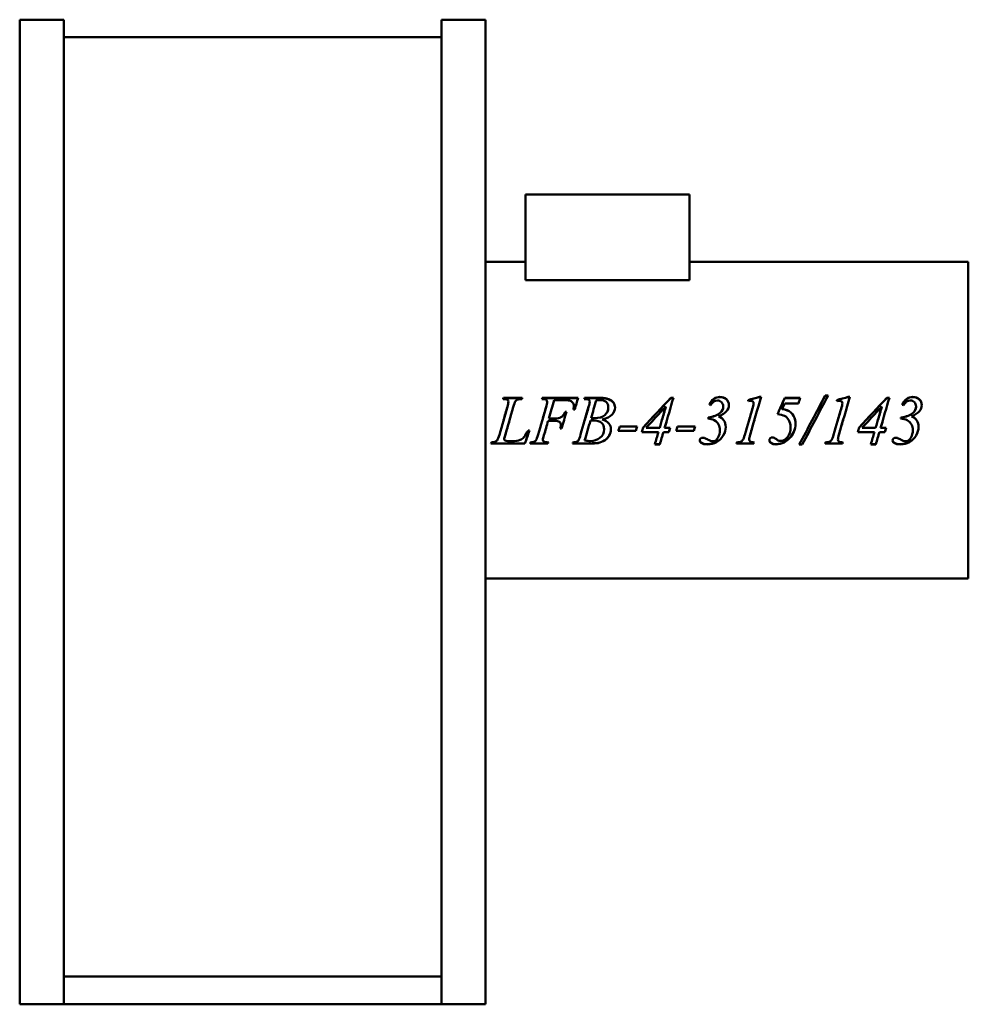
# Model space of a CAD drawing. Header units: millimetres. Extents: x 341 to 919, y 146 to 745.
import ezdxf

# ---------------------------------------------------------------- set-up
doc = ezdxf.new("R2010")
doc.units = ezdxf.units.MM
doc.header["$LTSCALE"] = 3
doc.layers.add('Widoczne (ISO)', color=7, linetype='Continuous', lineweight=50)

msp = doc.modelspace()

# ---------------------------------------------------------------- linework, layer by layer
at = {"layer": 'Widoczne (ISO)'}
for p, q in [((367.9, 745.5), (340.9, 745.5)), ((340.9, 145.5), (340.9, 745.5)), ((367.9, 145.5), (367.9, 745.5)), ((597.9, 745.5), (624.9, 745.5)), ((597.9, 145.5), (597.9, 745.5)), ((624.9, 745.5), (624.9, 145.5)), ((597.9, 734.87), (367.9, 734.87)), ((649.1, 639), (749.1, 639)), ((649.1, 639), (649.1, 586.87)), ((749.1, 639), (749.1, 586.87)), ((649.1, 598), (624.9, 598)), ((919.1, 598), (749.1, 598)), ((919.1, 405), (919.1, 598)), ((649.1, 586.87), (749.1, 586.87)), ((831.87, 516.45), (833.6, 516.45)), ((831.87, 516.29), (831.87, 516.45)), ((831.87, 516.29), (833.52, 516.29)), ((635.77, 515.09), (647.19, 515.09)), ((635.77, 514.95), (635.77, 515.09)), ((635.77, 514.95), (647.16, 514.95)), ((638.77, 512.57), (638.77, 512.68)), ((659.45, 515.09), (681.27, 515.09)), ((659.45, 514.95), (659.45, 515.09)), ((659.45, 514.95), (681.23, 514.95)), ((662.36, 512.57), (662.36, 512.68)), ((672.28, 513.64), (666.63, 513.64)), ((678.67, 510.07), (678.67, 510.16)), ((685.23, 515.09), (695.3, 515.09)), ((685.23, 514.95), (685.23, 515.09)), ((685.23, 514.95), (695.3, 514.95)), ((688.34, 512.57), (688.34, 512.68)), ((737.78, 515.09), (739.33, 515.09)), ((737.78, 514.95), (737.78, 515.09)), ((737.78, 514.95), (739.29, 514.95)), ((788.2, 510.79), (788.2, 510.89)), ((788.24, 511.58), (788.24, 511.68)), ((791.81, 515.65), (792.79, 515.65)), ((791.81, 515.51), (791.81, 515.65)), ((791.81, 515.51), (792.75, 515.51)), ((815.62, 511.71), (807.18, 511.71)), ((807.23, 514.95), (807.23, 515.09)), ((807.23, 515.09), (816.59, 515.09)), ((807.23, 514.95), (816.55, 514.95)), ((842.27, 510.79), (842.27, 510.89)), ((842.32, 511.58), (842.32, 511.68)), ((845.89, 515.65), (846.87, 515.65)), ((845.89, 515.51), (845.89, 515.65)), ((845.89, 515.51), (846.83, 515.51)), ((869.43, 515.09), (870.98, 515.09)), ((869.43, 514.95), (869.43, 515.09)), ((869.43, 514.95), (870.94, 514.95)), ((673.36, 506.55), (674.14, 506.55)), ((673.36, 506.5), (673.36, 506.55)), ((673.36, 506.5), (674.12, 506.5)), ((679.22, 508.06), (678.44, 508.06)), ((699.62, 509.17), (699.62, 509.25)), ((734.76, 509.71), (734.76, 509.79)), ((767.91, 505.96), (767.91, 506)), ((769.69, 509.64), (769.69, 509.73)), ((805.65, 508.22), (805.65, 508.29)), ((866.41, 509.71), (866.41, 509.79)), ((885.46, 505.96), (885.46, 506)), ((887.25, 509.64), (887.25, 509.73)), ((666.77, 501.07), (663.02, 501.07)), ((663.02, 501.07), (663.02, 501.07)), ((666.77, 501.07), (663.02, 501.07)), ((663.43, 502.53), (667.14, 502.53)), ((663.43, 502.52), (663.43, 502.53)), ((663.43, 502.52), (667.14, 502.52)), ((670.73, 498.44), (670.73, 498.41)), ((688.76, 501.18), (688.76, 501.18)), ((689.19, 502.72), (689.19, 502.74)), ((695.94, 501.95), (695.94, 501.96)), ((760.45, 503.03), (760.45, 502.44)), ((766.9, 503.76), (766.9, 503.79)), ((878.01, 503.03), (878.01, 502.44)), ((884.46, 503.76), (884.46, 503.79)), ((636.8, 492.26), (636.8, 492.16)), ((650.83, 495.1), (651.6, 495.1)), ((660.46, 492.32), (660.46, 492.23)), ((671.23, 496.38), (670.41, 496.38)), ((671.23, 496.43), (670.42, 496.43)), ((671.23, 496.43), (671.23, 496.38)), ((697.13, 495.93), (697.13, 495.88)), ((716.48, 494.94), (705.77, 494.94)), ((716.48, 495.01), (705.8, 495.01)), ((706.62, 497.68), (717.33, 497.68)), ((716.48, 495.01), (716.48, 494.94)), ((730.23, 494.16), (720.07, 494.16)), ((730.23, 494.24), (720.1, 494.24)), ((722.7, 496.77), (722.7, 496.72)), ((722.7, 496.72), (730.98, 496.72)), ((730.23, 494.24), (730.23, 494.16)), ((736.59, 494.24), (733.27, 494.24)), ((733.27, 494.24), (733.27, 494.16)), ((736.59, 494.16), (733.27, 494.16)), ((734, 496.77), (734, 496.72)), ((734, 496.72), (737.34, 496.72)), ((736.59, 494.24), (736.59, 494.16)), ((751.73, 494.94), (741.03, 494.94)), ((751.73, 495.01), (741.05, 495.01)), ((741.87, 497.68), (752.58, 497.68)), ((751.73, 495.01), (751.73, 494.94)), ((767.7, 495.39), (767.7, 495.33)), ((810.77, 497.15), (810.77, 497.11)), ((861.88, 494.16), (851.72, 494.16)), ((861.88, 494.24), (851.75, 494.24)), ((854.35, 496.77), (854.35, 496.72)), ((854.35, 496.72), (862.63, 496.72)), ((861.88, 494.24), (861.88, 494.16)), ((868.24, 494.24), (864.92, 494.24)), ((864.92, 494.24), (864.92, 494.16)), ((868.24, 494.16), (864.92, 494.16)), ((865.65, 496.77), (865.65, 496.72)), ((865.65, 496.72), (868.99, 496.72)), ((868.24, 494.24), (868.24, 494.16)), ((885.26, 495.39), (885.26, 495.33)), ((648.86, 487.19), (628.11, 487.19)), ((648.86, 487.34), (628.17, 487.34)), ((636.23, 489.94), (636.23, 489.82)), ((638.41, 488.7), (641.15, 488.7)), ((648.86, 487.34), (648.86, 487.19)), ((662.91, 487.19), (651.95, 487.19)), ((662.91, 487.34), (652, 487.34)), ((659.79, 489.62), (659.79, 489.5)), ((662.91, 487.34), (662.91, 487.19)), ((688.11, 487.19), (677.87, 487.19)), ((688.11, 487.34), (677.92, 487.34)), ((685.23, 489.13), (685.23, 489)), ((731.1, 486.71), (728.06, 486.71)), ((731.1, 486.87), (728.1, 486.87)), ((731.1, 486.87), (731.1, 486.71)), ((788.36, 487.19), (777.72, 487.19)), ((788.36, 487.34), (777.78, 487.34)), ((785.57, 489.76), (785.57, 489.63)), ((788.36, 487.34), (788.36, 487.19)), ((817.87, 486.55), (816.06, 486.55)), ((817.87, 486.71), (816.14, 486.71)), ((817.87, 486.71), (817.87, 486.55)), ((842.43, 487.19), (831.8, 487.19)), ((842.43, 487.34), (831.86, 487.34)), ((839.64, 489.76), (839.64, 489.63)), ((842.43, 487.34), (842.43, 487.19)), ((862.75, 486.71), (859.71, 486.71)), ((862.75, 486.87), (859.75, 486.87)), ((862.75, 486.87), (862.75, 486.71)), ((919.1, 405), (624.9, 405)), ((597.9, 162.5), (367.9, 162.5)), ((367.9, 145.5), (340.9, 145.5)), ((367.9, 145.5), (597.9, 145.5)), ((597.9, 145.5), (624.9, 145.5))]:
    msp.add_line(p, q, dxfattribs=at)
for points in [[(816.06, 486.55), (821.33, 496.44), (826.6, 506.56), (831.87, 516.45)], [(833.6, 516.45), (828.36, 506.56), (823.11, 496.44), (817.87, 486.55)], [(823.96, 501.5), (826.6, 506.45), (829.23, 511.4), (831.87, 516.29)], [(635.52, 514.34), (635.61, 514.59), (635.69, 514.84), (635.77, 515.09)], [(636.07, 514.32), (635.84, 514.32), (635.66, 514.33), (635.52, 514.34)], [(635.57, 514.34), (635.64, 514.54), (635.71, 514.74), (635.77, 514.95)], [(638.15, 509.59), (638.57, 511), (638.77, 512.03), (638.77, 512.68)], [(638.15, 509.5), (638.57, 510.9), (638.77, 511.92), (638.77, 512.57)], [(642.96, 512.77), (642.7, 512.4), (642.29, 511.25), (641.72, 509.31)], [(647.19, 515.09), (647.14, 514.84), (647.08, 514.59), (647.03, 514.34)], [(659.2, 514.34), (659.28, 514.59), (659.37, 514.84), (659.45, 515.09)], [(659.24, 514.34), (659.31, 514.54), (659.38, 514.75), (659.45, 514.95)], [(661.76, 509.5), (662.16, 510.85), (662.36, 511.91), (662.36, 512.68)], [(661.76, 509.41), (662.16, 510.75), (662.36, 511.8), (662.36, 512.57)], [(666.63, 513.64), (665.57, 509.95), (664.5, 506.24), (663.43, 502.53)], [(675.99, 513.43), (675.43, 513.57), (674.19, 513.64), (672.28, 513.64)], [(678.44, 508.06), (678.59, 508.91), (678.67, 509.61), (678.67, 510.16)], [(678.45, 508.06), (678.59, 508.87), (678.67, 509.54), (678.67, 510.07)], [(681.27, 515.09), (680.59, 512.76), (679.9, 510.41), (679.22, 508.06)], [(684.96, 514.34), (685.05, 514.59), (685.14, 514.84), (685.23, 515.09)], [(685.6, 514.32), (685.37, 514.32), (685.16, 514.33), (684.96, 514.34)], [(685.01, 514.34), (685.08, 514.54), (685.16, 514.74), (685.23, 514.95)], [(687.7, 509.68), (688.13, 511.11), (688.34, 512.11), (688.34, 512.68)], [(687.7, 509.59), (688.13, 511.01), (688.34, 512), (688.34, 512.57)], [(692.3, 513.48), (691.26, 509.92), (690.23, 506.33), (689.19, 502.74)], [(694.22, 513.73), (693.72, 513.73), (693.08, 513.65), (692.3, 513.48)], [(720.94, 497.06), (726.55, 503.08), (732.17, 509.12), (737.78, 515.09)], [(725.08, 501.5), (729.31, 506), (733.54, 510.5), (737.78, 514.95)], [(739.33, 515.09), (737.56, 509.01), (735.78, 502.85), (734, 496.72)], [(762.03, 510.61), (761.77, 510.69), (761.52, 510.77), (761.27, 510.84)], [(766.14, 513.46), (764.6, 513.46), (763.23, 512.51), (762.03, 510.61)], [(784.83, 513.73), (787.16, 514.37), (789.49, 515.01), (791.81, 515.65)], [(785.11, 512.98), (785.02, 513.23), (784.93, 513.48), (784.83, 513.73)], [(784.88, 513.61), (787.19, 514.25), (789.5, 514.88), (791.81, 515.51)], [(786.78, 513.23), (786.43, 513.23), (785.87, 513.15), (785.11, 512.98)], [(792.79, 515.65), (790.58, 508.02), (788.36, 500.25), (786.14, 492.57)], [(787.72, 509.18), (788.01, 510.18), (788.17, 510.75), (788.2, 510.89)], [(787.72, 509.1), (788.01, 510.09), (788.17, 510.65), (788.2, 510.79)], [(788.2, 510.89), (788.23, 511.16), (788.24, 511.43), (788.24, 511.68)], [(788.2, 510.79), (788.23, 511.06), (788.24, 511.32), (788.24, 511.58)], [(802.79, 505.09), (804.27, 508.44), (805.75, 511.77), (807.23, 515.09)], [(802.81, 505.09), (804.28, 508.39), (805.76, 511.68), (807.23, 514.95)], [(807.18, 511.71), (806.67, 510.57), (806.16, 509.43), (805.65, 508.29)], [(816.59, 515.09), (816.27, 513.96), (815.94, 512.84), (815.62, 511.71)], [(838.91, 513.73), (841.24, 514.37), (843.56, 515.01), (845.89, 515.65)], [(839.19, 512.98), (839.1, 513.23), (839, 513.48), (838.91, 513.73)], [(838.95, 513.61), (841.27, 514.25), (843.58, 514.88), (845.89, 515.51)], [(840.86, 513.23), (840.51, 513.23), (839.95, 513.15), (839.19, 512.98)], [(846.87, 515.65), (844.65, 508.02), (842.43, 500.25), (840.22, 492.57)], [(841.79, 509.18), (842.08, 510.18), (842.24, 510.75), (842.27, 510.89)], [(841.79, 509.1), (842.08, 510.09), (842.24, 510.65), (842.27, 510.79)], [(842.27, 510.89), (842.31, 511.16), (842.32, 511.43), (842.32, 511.68)], [(842.27, 510.79), (842.31, 511.06), (842.32, 511.32), (842.32, 511.58)], [(852.59, 497.06), (858.2, 503.08), (863.82, 509.12), (869.43, 515.09)], [(856.73, 501.5), (860.96, 506), (865.19, 510.5), (869.43, 514.95)], [(870.98, 515.09), (869.21, 509.01), (867.43, 502.85), (865.65, 496.72)], [(879.59, 510.61), (879.33, 510.69), (879.08, 510.77), (878.83, 510.84)], [(883.7, 513.46), (882.16, 513.46), (880.79, 512.51), (879.59, 510.61)], [(633.26, 492.57), (634.89, 498.22), (636.52, 503.93), (638.15, 509.59)], [(635.83, 501.5), (636.6, 504.17), (637.38, 506.84), (638.15, 509.5)], [(641.72, 509.31), (640.08, 503.61), (638.44, 497.86), (636.8, 492.16)], [(656.91, 492.64), (658.53, 498.24), (660.15, 503.89), (661.76, 509.5)], [(659.46, 501.5), (660.23, 504.14), (661, 506.78), (661.76, 509.41)], [(674.14, 506.55), (673.17, 503.16), (672.2, 499.77), (671.23, 496.38)], [(682.81, 492.75), (684.44, 498.38), (686.07, 504.05), (687.7, 509.68)], [(685.34, 501.5), (686.13, 504.2), (686.91, 506.9), (687.7, 509.59)], [(734.76, 509.79), (730.74, 505.45), (726.72, 501.08), (722.7, 496.72)], [(730.98, 496.72), (732.24, 501.08), (733.5, 505.45), (734.76, 509.79)], [(732.36, 501.5), (733.16, 504.24), (733.96, 506.98), (734.76, 509.71)], [(760.45, 503.03), (763.79, 503.54), (766.27, 504.53), (767.91, 506)], [(760.45, 503.02), (763.79, 503.51), (766.27, 504.5), (767.91, 505.96)], [(767.91, 506), (769.1, 507.04), (769.69, 508.28), (769.69, 509.73)], [(767.91, 505.96), (769.1, 506.98), (769.69, 508.21), (769.69, 509.64)], [(782.93, 492.57), (784.53, 498.09), (786.12, 503.65), (787.72, 509.18)], [(785.51, 501.5), (786.24, 504.04), (786.98, 506.57), (787.72, 509.1)], [(805.65, 508.29), (807.89, 507.94), (809.63, 507.25), (810.87, 506.21)], [(805.65, 508.22), (807.89, 507.87), (809.63, 507.19), (810.87, 506.16)], [(810.87, 506.21), (812.79, 504.6), (813.75, 502.35), (813.75, 499.46)], [(810.87, 506.16), (812.31, 504.96), (813.21, 503.41), (813.57, 501.5)], [(837.01, 492.57), (838.61, 498.09), (840.2, 503.65), (841.79, 509.18)], [(839.58, 501.5), (840.32, 504.04), (841.06, 506.57), (841.79, 509.1)], [(866.41, 509.79), (862.39, 505.45), (858.37, 501.08), (854.35, 496.72)], [(862.63, 496.72), (863.89, 501.08), (865.15, 505.45), (866.41, 509.79)], [(864.01, 501.5), (864.81, 504.24), (865.61, 506.98), (866.41, 509.71)], [(878.01, 503.03), (881.35, 503.54), (883.83, 504.53), (885.46, 506)], [(878.01, 503.02), (881.35, 503.51), (883.83, 504.5), (885.46, 505.96)], [(885.46, 506), (886.65, 507.04), (887.25, 508.28), (887.25, 509.73)], [(885.46, 505.96), (886.65, 506.98), (887.25, 508.21), (887.25, 509.64)], [(639.48, 501.5), (638.59, 498.41), (637.7, 495.33), (636.8, 492.26)], [(663.02, 501.07), (662.17, 498.15), (661.31, 495.23), (660.46, 492.32)], [(663.02, 501.07), (662.17, 498.11), (661.31, 495.16), (660.46, 492.23)], [(670.41, 496.38), (670.62, 497.2), (670.73, 497.88), (670.73, 498.41)], [(672.69, 501.5), (672.21, 499.81), (671.72, 498.12), (671.23, 496.43)], [(688.76, 501.18), (687.58, 497.15), (686.41, 493.12), (685.23, 489.13)], [(688.76, 501.18), (687.58, 497.11), (686.41, 493.04), (685.23, 489)], [(690.43, 501.27), (689.97, 501.27), (689.41, 501.24), (688.76, 501.18)], [(690.43, 501.27), (689.97, 501.27), (689.41, 501.24), (688.76, 501.18)], [(689.19, 502.74), (690.09, 502.72), (690.74, 502.71), (691.13, 502.71)], [(689.19, 502.72), (690.09, 502.71), (690.74, 502.7), (691.13, 502.7)], [(695.94, 501.95), (696.35, 501.81), (696.73, 501.66), (697.09, 501.5)], [(727.11, 501.5), (725.64, 499.92), (724.17, 498.35), (722.7, 496.77)], [(735.39, 501.5), (734.93, 499.92), (734.46, 498.35), (734, 496.77)], [(766.9, 503.76), (768.22, 503.22), (769.24, 502.47), (769.96, 501.5)], [(788.71, 501.5), (787.85, 498.55), (786.99, 495.6), (786.14, 492.66)], [(825.74, 501.5), (823.11, 496.55), (820.49, 491.6), (817.87, 486.71)], [(842.79, 501.5), (841.93, 498.55), (841.07, 495.6), (840.22, 492.66)], [(858.76, 501.5), (857.29, 499.92), (855.82, 498.35), (854.35, 496.77)], [(867.04, 501.5), (866.58, 499.92), (866.12, 498.35), (865.65, 496.77)], [(884.46, 503.76), (885.78, 503.22), (886.8, 502.47), (887.52, 501.5)], [(631.89, 489.16), (632.31, 489.79), (632.77, 490.93), (633.26, 492.57)], [(636.8, 492.26), (636.42, 491.14), (636.23, 490.37), (636.23, 489.94)], [(636.8, 492.16), (636.42, 491.04), (636.23, 490.26), (636.23, 489.82)], [(648.24, 491.11), (648.64, 491.52), (649.32, 492.54), (650.3, 494.16)], [(651.58, 495.1), (650.67, 492.5), (649.77, 489.91), (648.86, 487.34)], [(651.6, 495.1), (650.69, 492.45), (649.77, 489.81), (648.86, 487.19)], [(650.3, 494.16), (650.48, 494.48), (650.65, 494.79), (650.83, 495.1)], [(655.59, 489.16), (655.97, 489.72), (656.41, 490.88), (656.91, 492.64)], [(660.46, 492.32), (660.02, 490.97), (659.79, 490.07), (659.79, 489.62)], [(660.46, 492.23), (660.02, 490.86), (659.79, 489.95), (659.79, 489.5)], [(681.5, 489.16), (681.82, 489.69), (682.26, 490.88), (682.81, 492.75)], [(705.77, 494.94), (706.06, 495.85), (706.34, 496.77), (706.62, 497.68)], [(717.31, 497.68), (717.04, 496.79), (716.76, 495.9), (716.48, 495.01)], [(717.33, 497.68), (717.04, 496.77), (716.76, 495.85), (716.48, 494.94)], [(720.07, 494.16), (720.36, 495.13), (720.65, 496.1), (720.94, 497.06)], [(728.06, 486.71), (728.78, 489.18), (729.5, 491.67), (730.23, 494.16)], [(733.27, 494.24), (732.55, 491.77), (731.82, 489.31), (731.1, 486.87)], [(733.27, 494.16), (732.55, 491.67), (731.82, 489.18), (731.1, 486.71)], [(737.33, 496.72), (737.08, 495.89), (736.84, 495.07), (736.59, 494.24)], [(737.34, 496.72), (737.09, 495.87), (736.84, 495.02), (736.59, 494.16)], [(741.03, 494.94), (741.31, 495.85), (741.59, 496.77), (741.87, 497.68)], [(752.57, 497.68), (752.29, 496.79), (752.01, 495.9), (751.73, 495.01)], [(752.58, 497.68), (752.3, 496.77), (752.01, 495.85), (751.73, 494.94)], [(781.54, 489.18), (782, 489.82), (782.46, 490.94), (782.93, 492.57)], [(786.14, 492.66), (785.76, 491.32), (785.57, 490.36), (785.57, 489.76)], [(786.14, 492.57), (785.76, 491.22), (785.57, 490.24), (785.57, 489.63)], [(835.62, 489.18), (836.08, 489.82), (836.54, 490.94), (837.01, 492.57)], [(840.22, 492.66), (839.83, 491.32), (839.64, 490.36), (839.64, 489.76)], [(840.22, 492.57), (839.83, 491.22), (839.64, 490.24), (839.64, 489.63)], [(851.72, 494.16), (852.01, 495.13), (852.3, 496.1), (852.59, 497.06)], [(859.71, 486.71), (860.43, 489.18), (861.16, 491.67), (861.88, 494.16)], [(864.92, 494.24), (864.2, 491.77), (863.47, 489.31), (862.75, 486.87)], [(864.92, 494.16), (864.2, 491.67), (863.47, 489.18), (862.75, 486.71)], [(868.98, 496.72), (868.73, 495.89), (868.49, 495.07), (868.24, 494.24)], [(868.99, 496.72), (868.74, 495.87), (868.49, 495.02), (868.24, 494.16)], [(628.11, 487.19), (628.21, 487.44), (628.31, 487.68), (628.41, 487.93)], [(628.41, 487.93), (629.51, 487.96), (630.24, 488.05), (630.6, 488.21)], [(630.6, 488.21), (631.18, 488.45), (631.61, 488.76), (631.89, 489.16)], [(636.23, 489.82), (636.23, 489.53), (636.42, 489.25), (636.8, 488.98)], [(636.8, 488.98), (637.03, 488.8), (637.57, 488.7), (638.41, 488.7)], [(641.15, 488.7), (643.13, 488.7), (644.71, 488.95), (645.89, 489.45)], [(645.89, 489.45), (646.74, 489.82), (647.53, 490.37), (648.24, 491.11)], [(651.95, 487.19), (652.04, 487.44), (652.13, 487.68), (652.22, 487.93)], [(652.22, 487.93), (653.31, 487.96), (654.02, 488.06), (654.37, 488.23)], [(654.37, 488.23), (654.92, 488.46), (655.33, 488.76), (655.59, 489.16)], [(663.11, 487.94), (663.04, 487.74), (662.97, 487.54), (662.91, 487.34)], [(663.16, 487.93), (663.07, 487.68), (662.99, 487.44), (662.91, 487.19)], [(677.87, 487.19), (677.95, 487.44), (678.03, 487.68), (678.12, 487.93)], [(678.12, 487.93), (679.2, 487.96), (679.93, 488.07), (680.31, 488.25)], [(680.31, 488.25), (680.86, 488.48), (681.26, 488.78), (681.5, 489.16)], [(685.23, 489), (686.74, 488.8), (687.92, 488.7), (688.78, 488.7)], [(693.4, 487.67), (692.27, 487.45), (690.51, 487.34), (688.11, 487.34)], [(693.4, 487.53), (692.27, 487.3), (690.51, 487.19), (688.11, 487.19)], [(756.28, 487.76), (755.71, 488.15), (755.41, 488.6), (755.39, 489.11)], [(756.28, 487.62), (755.69, 488.02), (755.39, 488.5), (755.39, 489.04)], [(760.22, 486.87), (758.5, 486.87), (757.18, 487.16), (756.28, 487.76)], [(760.22, 486.71), (758.5, 486.71), (757.18, 487.01), (756.28, 487.62)], [(757.22, 490.79), (757.57, 490.79), (757.93, 490.74), (758.3, 490.63)], [(777.72, 487.19), (777.82, 487.44), (777.92, 487.68), (778.02, 487.93)], [(778.02, 487.93), (779.15, 487.96), (779.89, 488.05), (780.26, 488.21)], [(780.26, 488.21), (780.82, 488.45), (781.25, 488.77), (781.54, 489.18)], [(788.52, 487.94), (788.47, 487.74), (788.41, 487.54), (788.36, 487.34)], [(788.56, 487.93), (788.49, 487.68), (788.43, 487.44), (788.36, 487.19)], [(798.65, 487.76), (798.12, 488.15), (797.85, 488.64), (797.83, 489.22)], [(798.65, 487.62), (798.1, 488.02), (797.83, 488.54), (797.83, 489.16)], [(801.97, 486.87), (800.56, 486.87), (799.46, 487.16), (798.65, 487.76)], [(801.97, 486.71), (800.56, 486.71), (799.46, 487.01), (798.65, 487.62)], [(799.68, 490.95), (800.41, 490.95), (801.23, 490.59), (802.13, 489.86)], [(806.79, 488.07), (805.19, 487.27), (803.58, 486.87), (801.97, 486.87)], [(806.79, 487.93), (805.19, 487.12), (803.58, 486.71), (801.97, 486.71)], [(802.13, 489.86), (802.68, 489.41), (803.13, 489.11), (803.48, 488.95)], [(803.48, 488.95), (803.77, 488.83), (804.11, 488.77), (804.51, 488.77)], [(831.8, 487.19), (831.9, 487.44), (832, 487.68), (832.1, 487.93)], [(832.1, 487.93), (833.22, 487.96), (833.97, 488.05), (834.34, 488.21)], [(834.34, 488.21), (834.9, 488.45), (835.33, 488.77), (835.62, 489.18)], [(842.6, 487.94), (842.55, 487.74), (842.49, 487.54), (842.43, 487.34)], [(842.64, 487.93), (842.57, 487.68), (842.5, 487.44), (842.43, 487.19)], [(873.84, 487.76), (873.27, 488.15), (872.97, 488.6), (872.95, 489.11)], [(873.84, 487.62), (873.25, 488.02), (872.95, 488.5), (872.95, 489.04)], [(877.78, 486.87), (876.05, 486.87), (874.74, 487.16), (873.84, 487.76)], [(877.78, 486.71), (876.05, 486.71), (874.74, 487.01), (873.84, 487.62)], [(874.78, 490.79), (875.13, 490.79), (875.49, 490.74), (875.86, 490.63)]]:
    msp.add_open_spline(points, degree=3, dxfattribs=at)
for points, knots in [([(638.77, 512.68), (638.77, 513.2), (638.58, 513.6), (638.21, 513.89), (637.84, 514.17), (637.12, 514.32), (636.07, 514.32)], [0, 0, 0, 0, 1, 1, 1, 2, 2, 2, 2]), ([(647.03, 514.34), (645.75, 514.34), (644.84, 514.22), (644.3, 513.98), (643.75, 513.74), (643.31, 513.34), (642.96, 512.77)], [0, 0, 0, 0, 1, 1, 1, 2, 2, 2, 2]), ([(662.36, 512.68), (662.36, 513.03), (662.27, 513.34), (662.09, 513.59), (661.92, 513.85), (661.66, 514.04), (661.3, 514.16), (660.95, 514.28), (660.25, 514.34), (659.2, 514.34)], [0, 0, 0, 0, 1, 1, 1, 2, 2, 2, 3, 3, 3, 3]), ([(678.67, 510.16), (678.67, 511.07), (678.42, 511.79), (677.91, 512.32), (677.41, 512.85), (676.77, 513.22), (675.99, 513.43)], [0, 0, 0, 0, 1, 1, 1, 2, 2, 2, 2]), ([(688.34, 512.68), (688.34, 513.18), (688.15, 513.58), (687.77, 513.88), (687.39, 514.17), (686.67, 514.32), (685.6, 514.32)], [0, 0, 0, 0, 1, 1, 1, 2, 2, 2, 2]), ([(699.62, 509.25), (699.62, 510.66), (699.19, 511.76), (698.33, 512.55), (697.47, 513.34), (696.1, 513.73), (694.22, 513.73)], [0, 0, 0, 0, 1, 1, 1, 2, 2, 2, 2]), ([(695.3, 515.09), (696.99, 515.09), (698.5, 514.83), (699.83, 514.31), (701.15, 513.79), (702.15, 513.06), (702.8, 512.14), (703.46, 511.21), (703.78, 510.23), (703.78, 509.18)], [0, 0, 0, 0, 1, 1, 1, 2, 2, 2, 3, 3, 3, 3]), ([(695.3, 514.95), (696.99, 514.95), (698.5, 514.69), (699.83, 514.17), (701.15, 513.66), (702.15, 512.94), (702.8, 512.03), (703.45, 511.12), (703.78, 510.16), (703.78, 509.14)], [0, 0, 0, 0, 1, 1, 1, 2, 2, 2, 2.987961, 2.987961, 2.987961, 2.987961]), ([(761.27, 510.84), (761.99, 512.44), (762.91, 513.63), (764.03, 514.44), (765.15, 515.25), (766.38, 515.65), (767.72, 515.65)], [0, 0, 0, 0, 1, 1, 1, 2, 2, 2, 2]), ([(761.31, 510.83), (762.02, 512.36), (762.93, 513.52), (764.03, 514.31), (765.15, 515.11), (766.38, 515.51), (767.72, 515.51)], [0.018052, 0.018052, 0.018052, 0.018052, 1, 1, 1, 2, 2, 2, 2]), ([(769.69, 509.73), (769.69, 510.8), (769.34, 511.7), (768.65, 512.4), (767.96, 513.1), (767.12, 513.46), (766.14, 513.46)], [0, 0, 0, 0, 1, 1, 1, 2, 2, 2, 2]), ([(773.19, 510.57), (773.19, 509.31), (772.72, 508.09), (771.77, 506.92), (770.83, 505.75), (769.2, 504.7), (766.9, 503.79)], [0, 0, 0, 0, 1, 1, 1, 2, 2, 2, 2]), ([(767.72, 515.65), (769.35, 515.65), (770.67, 515.18), (771.68, 514.22), (772.69, 513.26), (773.19, 512.04), (773.19, 510.57)], [0, 0, 0, 0, 1, 1, 1, 2, 2, 2, 2]), ([(767.72, 515.51), (769.35, 515.51), (770.67, 515.03), (771.68, 514.08), (772.68, 513.15), (773.18, 511.96), (773.19, 510.52)], [0, 0, 0, 0, 1, 1, 1, 1.988627, 1.988627, 1.988627, 1.988627]), ([(788.24, 511.68), (788.24, 512.17), (788.11, 512.55), (787.85, 512.82), (787.59, 513.09), (787.24, 513.23), (786.78, 513.23)], [0, 0, 0, 0, 1, 1, 1, 2, 2, 2, 2]), ([(842.32, 511.68), (842.32, 512.17), (842.19, 512.55), (841.93, 512.82), (841.67, 513.09), (841.31, 513.23), (840.86, 513.23)], [0, 0, 0, 0, 1, 1, 1, 2, 2, 2, 2]), ([(878.83, 510.84), (879.55, 512.44), (880.47, 513.63), (881.59, 514.44), (882.71, 515.25), (883.94, 515.65), (885.28, 515.65)], [0, 0, 0, 0, 1, 1, 1, 2, 2, 2, 2]), ([(878.87, 510.83), (879.58, 512.36), (880.49, 513.52), (881.59, 514.31), (882.71, 515.11), (883.94, 515.51), (885.28, 515.51)], [0.018052, 0.018052, 0.018052, 0.018052, 1, 1, 1, 2, 2, 2, 2]), ([(887.25, 509.73), (887.25, 510.8), (886.9, 511.7), (886.21, 512.4), (885.51, 513.1), (884.68, 513.46), (883.7, 513.46)], [0, 0, 0, 0, 1, 1, 1, 2, 2, 2, 2]), ([(890.75, 510.57), (890.75, 509.31), (890.28, 508.09), (889.33, 506.92), (888.38, 505.75), (886.76, 504.7), (884.46, 503.79)], [0, 0, 0, 0, 1, 1, 1, 2, 2, 2, 2]), ([(885.28, 515.65), (886.91, 515.65), (888.23, 515.18), (889.24, 514.22), (890.25, 513.26), (890.75, 512.04), (890.75, 510.57)], [0, 0, 0, 0, 1, 1, 1, 2, 2, 2, 2]), ([(885.28, 515.51), (886.91, 515.51), (888.23, 515.03), (889.24, 514.08), (890.23, 513.15), (890.74, 511.96), (890.75, 510.52)], [0, 0, 0, 0, 1, 1, 1, 1.988627, 1.988627, 1.988627, 1.988627]), ([(667.14, 502.53), (668.78, 502.53), (670.02, 502.78), (670.83, 503.3), (671.65, 503.81), (672.49, 504.89), (673.36, 506.55)], [0, 0, 0, 0, 1, 1, 1, 2, 2, 2, 2]), ([(667.14, 502.52), (668.78, 502.52), (670.02, 502.77), (670.83, 503.28), (671.65, 503.78), (672.49, 504.86), (673.36, 506.5)], [0, 0, 0, 0, 1, 1, 1, 2, 2, 2, 2]), ([(691.13, 502.71), (694, 502.71), (696.13, 503.33), (697.53, 504.58), (698.92, 505.82), (699.62, 507.38), (699.62, 509.25)], [0, 0, 0, 0, 1, 1, 1, 2, 2, 2, 2]), ([(691.13, 502.7), (694, 502.7), (696.13, 503.31), (697.53, 504.54), (698.92, 505.77), (699.62, 507.32), (699.62, 509.17)], [0, 0, 0, 0, 1, 1, 1, 2, 2, 2, 2]), ([(703.78, 509.18), (703.78, 507.58), (703.17, 506.13), (701.94, 504.83), (700.72, 503.52), (698.71, 502.57), (695.94, 501.96)], [0, 0, 0, 0, 1, 1, 1, 2, 2, 2, 2]), ([(810.77, 497.11), (810.77, 498.82), (810.43, 500.28), (809.73, 501.49), (809.04, 502.7), (808.16, 503.55), (807.08, 504.05), (806.01, 504.55), (804.58, 504.89), (802.79, 505.09)], [0, 0, 0, 0, 1, 1, 1, 2, 2, 2, 3, 3, 3, 3]), ([(670.73, 498.44), (670.73, 499.29), (670.45, 499.94), (669.89, 500.39), (669.34, 500.84), (668.3, 501.07), (666.77, 501.07)], [0, 0, 0, 0, 1, 1, 1, 2, 2, 2, 2]), ([(670.73, 498.41), (670.73, 499.27), (670.45, 499.92), (669.89, 500.38), (669.34, 500.84), (668.3, 501.07), (666.77, 501.07)], [0, 0, 0, 0, 1, 1, 1, 2, 2, 2, 2]), ([(697.13, 495.93), (697.13, 497.61), (696.6, 498.92), (695.54, 499.86), (694.48, 500.8), (692.77, 501.27), (690.43, 501.27)], [0, 0, 0, 0, 1, 1, 1, 2, 2, 2, 2]), ([(697.13, 495.88), (697.13, 497.57), (696.6, 498.89), (695.54, 499.84), (694.48, 500.79), (692.77, 501.27), (690.43, 501.27)], [0, 0, 0, 0, 1, 1, 1, 2, 2, 2, 2]), ([(695.94, 501.96), (697.77, 501.32), (699.12, 500.47), (699.99, 499.43), (700.86, 498.39), (701.29, 497.24), (701.29, 495.99)], [0, 0, 0, 0, 1, 1, 1, 2, 2, 2, 2]), ([(767.7, 495.33), (767.7, 496.64), (767.43, 497.81), (766.88, 498.85), (766.33, 499.88), (765.47, 500.72), (764.29, 501.36), (763.12, 502), (761.84, 502.36), (760.45, 502.44)], [0, 0, 0, 0, 1, 1, 1, 2, 2, 2, 3, 3, 3, 3]), ([(767.7, 495.39), (767.7, 496.69), (767.43, 497.85), (766.88, 498.87), (766.33, 499.9), (765.47, 500.73), (764.29, 501.36), (764.2, 501.41), (764.12, 501.46), (764.03, 501.5)], [0, 0, 0, 0, 1, 1, 1, 2, 2, 2, 2.073829, 2.073829, 2.073829, 2.073829]), ([(766.9, 503.79), (768.33, 503.19), (769.42, 502.34), (770.15, 501.24), (770.88, 500.13), (771.25, 498.8), (771.25, 497.25)], [0, 0, 0, 0, 1, 1, 1, 2, 2, 2, 2]), ([(813.75, 499.47), (813.75, 497.58), (813.39, 495.87), (812.68, 494.34), (811.98, 492.81), (811.11, 491.54), (810.09, 490.51), (809.07, 489.48), (807.97, 488.67), (806.79, 488.07)], [0.001926, 0.001926, 0.001926, 0.001926, 1, 1, 1, 2, 2, 2, 3, 3, 3, 3]), ([(813.75, 499.46), (813.75, 497.54), (813.39, 495.81), (812.68, 494.27), (811.98, 492.72), (811.11, 491.43), (810.09, 490.4), (809.07, 489.36), (807.97, 488.54), (806.79, 487.93)], [0, 0, 0, 0, 1, 1, 1, 2, 2, 2, 3, 3, 3, 3]), ([(810.77, 497.15), (810.77, 498.84), (810.43, 500.29), (809.73, 501.49), (809.73, 501.49), (809.73, 501.5), (809.73, 501.5)], [0, 0, 0, 0, 1, 1, 1, 1.003147, 1.003147, 1.003147, 1.003147]), ([(885.26, 495.33), (885.26, 496.64), (884.98, 497.81), (884.43, 498.85), (883.89, 499.88), (883.02, 500.72), (881.85, 501.36), (880.68, 502), (879.39, 502.36), (878.01, 502.44)], [0, 0, 0, 0, 1, 1, 1, 2, 2, 2, 3, 3, 3, 3]), ([(885.26, 495.39), (885.26, 496.69), (884.98, 497.85), (884.43, 498.87), (883.89, 499.9), (883.02, 500.73), (881.85, 501.36), (881.76, 501.41), (881.68, 501.46), (881.59, 501.5)], [0, 0, 0, 0, 1, 1, 1, 2, 2, 2, 2.073829, 2.073829, 2.073829, 2.073829]), ([(884.46, 503.79), (885.89, 503.19), (886.97, 502.34), (887.71, 501.24), (888.44, 500.13), (888.8, 498.8), (888.8, 497.25)], [0, 0, 0, 0, 1, 1, 1, 2, 2, 2, 2]), ([(688.78, 488.7), (690.97, 488.7), (692.91, 489.35), (694.6, 490.63), (696.29, 491.92), (697.13, 493.67), (697.13, 495.88)], [0, 0, 0, 0, 1, 1, 1, 2, 2, 2, 2]), ([(701.29, 496.02), (701.29, 494.64), (700.93, 493.33), (700.22, 492.1), (699.5, 490.85), (698.58, 489.88), (697.46, 489.2), (696.34, 488.51), (694.99, 488), (693.4, 487.67)], [0.007556, 0.007556, 0.007556, 0.007556, 1, 1, 1, 2, 2, 2, 3, 3, 3, 3]), ([(701.29, 495.99), (701.29, 494.59), (700.93, 493.26), (700.22, 492), (699.5, 490.74), (698.58, 489.76), (697.46, 489.07), (696.34, 488.37), (694.99, 487.86), (693.4, 487.53)], [0, 0, 0, 0, 1, 1, 1, 2, 2, 2, 3, 3, 3, 3]), ([(771.25, 497.27), (771.24, 495.57), (770.75, 493.88), (769.76, 492.19), (768.77, 490.49), (767.41, 489.18), (765.68, 488.25), (763.94, 487.33), (762.13, 486.87), (760.22, 486.87)], [0.004185, 0.004185, 0.004185, 0.004185, 1, 1, 1, 2, 2, 2, 3, 3, 3, 3]), ([(771.25, 497.25), (771.25, 495.52), (770.75, 493.81), (769.76, 492.09), (768.77, 490.38), (767.41, 489.05), (765.68, 488.12), (763.94, 487.18), (762.13, 486.71), (760.22, 486.71)], [0, 0, 0, 0, 1, 1, 1, 2, 2, 2, 3, 3, 3, 3]), ([(763.42, 488.61), (764.66, 488.61), (765.68, 489.32), (766.49, 490.75), (767.3, 492.17), (767.7, 493.7), (767.7, 495.33)], [0, 0, 0, 0, 1, 1, 1, 2, 2, 2, 2]), ([(804.51, 488.77), (806.06, 488.77), (807.5, 489.54), (808.81, 491.08), (810.12, 492.62), (810.77, 494.63), (810.77, 497.11)], [0, 0, 0, 0, 1, 1, 1, 2, 2, 2, 2]), ([(888.8, 497.27), (888.8, 495.57), (888.3, 493.88), (887.32, 492.19), (886.33, 490.49), (884.96, 489.18), (883.23, 488.25), (881.5, 487.33), (879.68, 486.87), (877.78, 486.87)], [0.004185, 0.004185, 0.004185, 0.004185, 1, 1, 1, 2, 2, 2, 3, 3, 3, 3]), ([(888.8, 497.25), (888.8, 495.52), (888.31, 493.81), (887.32, 492.09), (886.33, 490.38), (884.96, 489.05), (883.23, 488.12), (881.5, 487.18), (879.68, 486.71), (877.78, 486.71)], [0, 0, 0, 0, 1, 1, 1, 2, 2, 2, 3, 3, 3, 3]), ([(880.98, 488.61), (882.22, 488.61), (883.24, 489.32), (884.05, 490.75), (884.85, 492.17), (885.26, 493.7), (885.26, 495.33)], [0, 0, 0, 0, 1, 1, 1, 2, 2, 2, 2]), ([(659.79, 489.5), (659.79, 489.04), (659.99, 488.69), (660.37, 488.44), (660.75, 488.19), (661.68, 488.02), (663.16, 487.93)], [0, 0, 0, 0, 1, 1, 1, 2, 2, 2, 2]), ([(755.39, 489.04), (755.39, 489.53), (755.57, 489.94), (755.92, 490.28), (756.27, 490.62), (756.7, 490.79), (757.22, 490.79)], [0, 0, 0, 0, 1, 1, 1, 2, 2, 2, 2]), ([(758.3, 490.63), (758.51, 490.56), (759.05, 490.28), (759.91, 489.8), (760.77, 489.33), (761.44, 489.01), (761.92, 488.85), (762.4, 488.69), (762.9, 488.61), (763.42, 488.61)], [0, 0, 0, 0, 1, 1, 1, 2, 2, 2, 3, 3, 3, 3]), ([(785.57, 489.63), (785.57, 489.14), (785.74, 488.75), (786.09, 488.48), (786.44, 488.21), (787.27, 488.02), (788.56, 487.93)], [0, 0, 0, 0, 1, 1, 1, 2, 2, 2, 2]), ([(797.83, 489.16), (797.83, 489.66), (798.01, 490.08), (798.36, 490.43), (798.72, 490.78), (799.16, 490.95), (799.68, 490.95)], [0, 0, 0, 0, 1, 1, 1, 2, 2, 2, 2]), ([(839.64, 489.63), (839.64, 489.14), (839.82, 488.75), (840.17, 488.48), (840.52, 488.21), (841.34, 488.02), (842.64, 487.93)], [0, 0, 0, 0, 1, 1, 1, 2, 2, 2, 2]), ([(872.95, 489.04), (872.95, 489.53), (873.13, 489.94), (873.48, 490.28), (873.83, 490.62), (874.26, 490.79), (874.78, 490.79)], [0, 0, 0, 0, 1, 1, 1, 2, 2, 2, 2]), ([(875.86, 490.63), (876.07, 490.56), (876.61, 490.28), (877.47, 489.8), (878.33, 489.33), (879, 489.01), (879.48, 488.85), (879.96, 488.69), (880.46, 488.61), (880.98, 488.61)], [0, 0, 0, 0, 1, 1, 1, 2, 2, 2, 3, 3, 3, 3])]:
    msp.add_open_spline(points, degree=3, knots=knots, dxfattribs=at)

doc.saveas('drawing.dxf')
